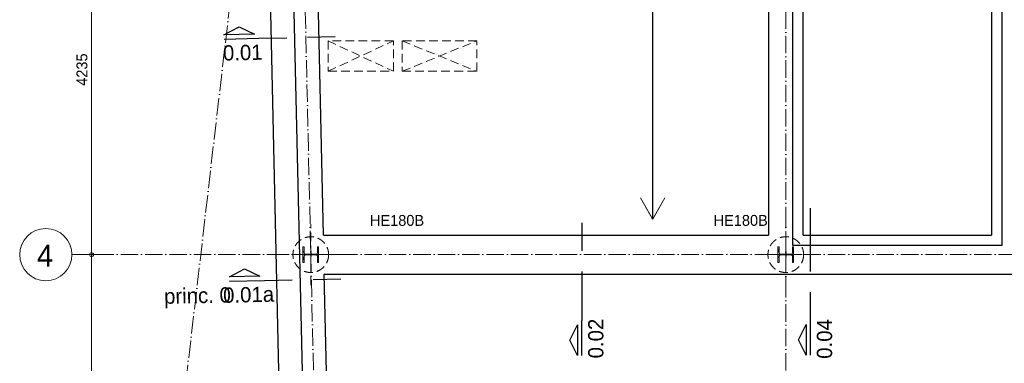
# Model space of a CAD drawing. Header units: millimetres. Extents: x 1146 to 62151, y -2394 to 40413.
# Tile 2 of 16: x 1200 to 12510, y 18098 to 22042. Entities that reach past the tile are written whole.
import ezdxf

# ---------------------------------------------------------------- set-up
doc = ezdxf.new("R2010")
doc.units = ezdxf.units.MM
for name, pattern in [('00_PBT_CEN', [1600, 320, -240, 800, -240]), ('00_PBT_HID2', [150, 100, -50]), ('00_PBT_STRA', [560, 200, -40, 0, -40, 200, -40, 0, -40])]:
    doc.linetypes.add(name, pattern=pattern)
for name, color, linetype, lineweight in [('A-____-____-DIMS', 211, 'Continuous', 13), ('A-____-____-DIMS-50', 211, 'Continuous', 13), ('A-DETL-GENF-HDLN', 90, '00_PBT_HID2', 18), ('A-DETL-GENF-OTLN', 92, 'Continuous', 18), ('A-FLOR-____-OTLN', 192, 'Continuous', 25), ('A-GENM-____-OTLN', 13, 'Continuous', 25), ('G-____-____-SYMB', 111, 'Continuous', 13), ('G-____-____-TEXT', 231, 'Continuous', 13), ('S-BEAM-____-OTLN', 12, 'Continuous', 25), ('S-COLS-____-HDLN', 52, '00_PBT_HID2', 18), ('S-COLS-____-IDEN', 171, 'Continuous', 18), ('S-COLS-____-MCUT', 52, 'Continuous', 18), ('S-FNDN-____-HDLN', 4, '00_PBT_HID2', 18), ('S-FNDN-____-OTLN', 32, 'Continuous', 25), ('S-GRID-____-IDEN', 1, 'Continuous', 18), ('S-GRID-____-OTLN', 1, 'Continuous', 13)]:
    doc.layers.add(name, color=color, linetype=linetype, lineweight=lineweight)
doc.styles.add('PBT-Font', font='PBT-FONT.ttf', dxfattribs={"height": 250})
doc.styles.add('PBT-Font_1', font='PBT-FONT.ttf', dxfattribs={"height": 125})
doc.styles.add('PBT-Font_B', font='txt', dxfattribs={"height": 175})
doc.dimstyles.new('PBT_DIM_2_50mm_nk', dxfattribs={"dimscale": 304.8, "dimtxt": 125.344371, "dimasz": 0.147638, "dimexe": 0.246063, "dimexo": 0.0625, "dimgap": 0.032808, "dimtad": 1, "dimdec": 3, "dimrnd": 0.001, "dimdsep": 46, "dimtxsty": 'PBT-Font_1', "dimblk1": 'DOTBLANK', "dimblk2": 'DOTBLANK', "dimsah": 1, "dimcen": 0.09, "dimdle": 0.164042, "dimazin": 0, "dimtfac": 1, "dimtdec": 4, "dimtix": 1, "dimtmove": 0, "dimatfit": 3, "dimfxl": 0.246063, "dimfxlon": 1, "dimtvp": 1, "dimtolj": 1, "dimtzin": 0, "dimarcsym": 2})

# ---------------------------------------------------------------- blocks, each defined once
blk = doc.blocks.new('00_PBT_GM_FB_overspanningspijl_R24 - Kanaalplaatvloer-1578969-00 bk ruwe vloer')
at = {"layer": 'A-GENM-____-OTLN'}
for points in [[(-139, 1257), (-1, 1496), (-1, 1500), (-141, 1258)], [(1, -1500), (1, 1500), (-1, 1500), (-1, -1500)], [(139, 1257), (141, 1258), (1, 1500), (1, 1496)], [(-1, -1500), (-1, -1496), (-139, -1257), (-141, -1258)], [(1, -1500), (141, -1258), (139, -1257), (1, -1496)]]:
    blk.add_hatch(color=256, dxfattribs=at).paths.add_polyline_path(points)
at = {"layer": 'A-GENM-____-OTLN', "lineweight": 18}
for p, q in [((-1, 1500), (-141, 1258)), ((-139, 1257), (-1, 1496)), ((1, 1500), (-1, 1500)), ((-1, 1500), (-1, -1500)), ((-1, 1496), (-1, 1500)), ((1, -1500), (1, 1500)), ((141, 1258), (1, 1500)), ((1, 1500), (1, 1496)), ((1, 1496), (139, 1257)), ((-141, 1258), (-139, 1257)), ((139, 1257), (141, 1258)), ((-139, -1257), (-141, -1258)), ((-141, -1258), (-1, -1500)), ((-1, -1496), (-139, -1257)), ((139, -1257), (1, -1496)), ((1, -1500), (141, -1258)), ((141, -1258), (139, -1257)), ((-1, -1500), (-1, -1496)), ((-1, -1500), (1, -1500)), ((1, -1496), (1, -1500))]:
    blk.add_line(p, q, dxfattribs=at)
blk = doc.blocks.new('28_PBT_SC_stalen kolom_H-profiel_R24 - HE180B-1678606-00 bk ruwe vloer')
at = {"layer": 'S-COLS-____-HDLN', "linetype": 'Continuous', "lineweight": 13}
h = blk.add_hatch(dxfattribs=at)
h.set_pattern_fill('FP_2', color=256, style=0, pattern_type=2)
h.set_pattern_definition([(315, (-19345, 10000), (76.19995, 76.19995), []), (315, (-19345, 9935.23), (76.19995, 76.19995), []), (315, (-19345, 9931.42), (76.19995, 76.19995), []), (315, (-19345, 9927.61), (76.19995, 76.19995), []), (315, (-19345, 9923.8), (76.19995, 76.19995), []), (315, (-19345, 9919.99), (76.19995, 76.19995), []), (315, (-19345, 9916.18), (76.19995, 76.19995), []), (315, (-19345, 9912.37), (76.19995, 76.19995), [])])
h.paths.add_polyline_path([(-90, -90), (90, -90), (90, -76), (19, -76), (9, -72), (4, -61), (4, 61), (9, 72), (19, 76), (90, 76), (90, 90), (-90, 90), (-90, 76), (-19, 76), (-9, 72), (-4, 61), (-4, -61), (-9, -72), (-19, -76), (-90, -76)])
at = {"layer": 'S-COLS-____-MCUT'}
for p, q in [((90, 90), (-90, 90)), ((-90, 90), (-90, 76)), ((-90, 76), (-19, 76)), ((-4, 61), (-4, -61)), ((4, -61), (4, 61)), ((19, 76), (90, 76)), ((90, 76), (90, 90)), ((-90, -76), (-90, -90)), ((-19, -76), (-90, -76)), ((-90, -90), (90, -90)), ((90, -76), (19, -76)), ((90, -90), (90, -76))]:
    blk.add_line(p, q, dxfattribs=at)
for centre, start, end in [((-19, 61), 0, 90), ((19, 61), 90, 180), ((-19, -61), 270, 0), ((19, -61), 180, 270)]:
    blk.add_arc(centre, 15, start, end, dxfattribs=at)
blk = doc.blocks.new('28_PBT_SC_stalen kolom_H-profiel_R24 - HE180B-V1-00 bk ruwe vloer')
at = {"layer": 'S-COLS-____-HDLN', "linetype": 'Continuous', "lineweight": 13}
h = blk.add_hatch(dxfattribs=at)
h.set_pattern_fill('FP_3', color=256, style=0, pattern_type=2)
h.set_pattern_definition([(315, (-19345, 4543.74), (76.19995, 76.19995), []), (315, (-19345, 4478.97), (76.19995, 76.19995), []), (315, (-19345, 4475.16), (76.19995, 76.19995), []), (315, (-19345, 4471.35), (76.19995, 76.19995), []), (315, (-19345, 4467.54), (76.19995, 76.19995), []), (315, (-19345, 4463.73), (76.19995, 76.19995), []), (315, (-19345, 4459.92), (76.19995, 76.19995), []), (315, (-19345, 4456.11), (76.19995, 76.19995), [])])
h.paths.add_polyline_path([(-90, 76), (-19, 76), (-9, 72), (-4, 61), (-4, -61), (-9, -72), (-19, -76), (-90, -76), (-90, -90), (90, -90), (90, -76), (19, -76), (9, -72), (4, -61), (4, 61), (9, 72), (19, 76), (90, 76), (90, 90), (-90, 90)])
at = {"layer": 'S-COLS-____-MCUT'}
for p, q in [((90, 90), (-90, 90)), ((-90, 90), (-90, 76)), ((-90, 76), (-19, 76)), ((-4, 61), (-4, -61)), ((4, -61), (4, 61)), ((19, 76), (90, 76)), ((90, 76), (90, 90)), ((-90, -76), (-90, -90)), ((-19, -76), (-90, -76)), ((-90, -90), (90, -90)), ((90, -76), (19, -76)), ((90, -90), (90, -76))]:
    blk.add_line(p, q, dxfattribs=at)
for centre, start, end in [((-19, 61), 0, 90), ((19, 61), 90, 180), ((-19, -61), 270, 0), ((19, -61), 180, 270)]:
    blk.add_arc(centre, 15, start, end, dxfattribs=at)
blk = doc.blocks.new('17_PBT_SFO_paal_rond_R24 - Ø410-500 _vHek Combi_-V41-00 bk ruwe vloer')
at = {"layer": 'A-DETL-GENF-HDLN'}
for p, q in [((0, 4), (0, 348)), ((-349, 0), (-90, 0)), ((0, -349), (0, -4)), ((90, 0), (348, 0))]:
    blk.add_line(p, q, dxfattribs=at)
blk.add_circle((0, 0), 205, dxfattribs=at)
at = {"layer": 'S-FNDN-____-HDLN'}
for p, q in [((0, 0), (0, 4)), ((0, 4), (0, -4)), ((-90, 0), (0, 0)), ((-20, 0), (20, 0)), ((0, -4), (0, 0)), ((0, 0), (90, 0))]:
    blk.add_line(p, q, dxfattribs=at)
at = {"layer": 'S-FNDN-____-OTLN'}
for p, q in [((0, 20), (0, 4)), ((0, -4), (0, -20))]:
    blk.add_line(p, q, dxfattribs=at)
blk = doc.blocks.new('00_PBT_DI_sparingszone - Instance-1778333-00 bk ruwe vloer')
at = {"layer": 'A-DETL-GENF-HDLN'}
for p, q in [((430, 175), (-430, 175)), ((-430, 175), (-430, -175)), ((-430, -175), (430, 175)), ((-430, 175), (430, -175)), ((430, -175), (430, 175)), ((-430, -175), (430, -175))]:
    blk.add_line(p, q, dxfattribs=at)
blk = doc.blocks.new('00_PBT_DI_sparingszone - Instance-1778392-00 bk ruwe vloer')
at = {"layer": 'A-DETL-GENF-HDLN'}
for p, q in [((375, 175), (-375, 175)), ((-375, 175), (-375, -175)), ((-375, -175), (375, 175)), ((-375, 175), (375, -175)), ((375, -175), (375, 175)), ((-375, -175), (375, -175))]:
    blk.add_line(p, q, dxfattribs=at)
blk = doc.blocks.new('Grid - Stramienbol-963102-00 bk ruwe vloer')
at = {"layer": 'S-GRID-____-IDEN'}
blk.add_circle((0, 0), 6, dxfattribs=at)
blk = doc.blocks.new('DIMBLOCK4-00 bk ruwe vloer')
at = {"layer": 'A-____-____-DIMS-50'}
for p, q in [((2025, 23580), (1950, 23580)), ((2025, 23580), (2025, 19345)), ((2025, 23580), (2100, 23580)), ((2025, 19345), (1950, 19345)), ((2025, 19345), (2100, 19345))]:
    blk.add_line(p, q, dxfattribs=at)
for centre in [(2025, 23580), (2025, 19345)]:
    blk.add_circle(centre, 22.5, dxfattribs=at)
at = {"layer": 'A-____-____-DIMS-50', "color": 0, "insert": (1852, 21283), "char_height": 125, "width": 431.37, "attachment_point": 1, "rotation": 90, "line_spacing_factor": 1.135194, "style": 'PBT-Font_1'}
blk.add_mtext('4235', dxfattribs=at)
blk = doc.blocks.new('_DotBlank')
at = {"color": 0, "linetype": 'ByBlock', "lineweight": -2}
blk.add_line((-0.5, 0), (-1, 0), dxfattribs=at)
blk.add_circle((0, 0), 0.5, dxfattribs=at)
blk = doc.blocks.new('DIMBLOCK5-00 bk ruwe vloer')
at = {"layer": 'A-____-____-DIMS-50'}
for p, q in [((2025, 19345), (1950, 19345)), ((2025, 19345), (2025, 14615)), ((2025, 19345), (2100, 19345)), ((2025, 14615), (1950, 14615)), ((2025, 14615), (2100, 14615))]:
    blk.add_line(p, q, dxfattribs=at)
for centre in [(2025, 19345), (2025, 14615)]:
    blk.add_circle(centre, 22.5, dxfattribs=at)
at = {"layer": 'A-____-____-DIMS-50', "color": 0, "insert": (1852, 16800), "char_height": 125, "width": 431.37, "attachment_point": 1, "rotation": 90, "line_spacing_factor": 1.135194, "style": 'PBT-Font_1'}
blk.add_mtext('4730', dxfattribs=at)
blk = doc.blocks.new('Detail View - Detail_Drsn peil-1535670-00 bk ruwe vloer')
at = {"layer": 'G-____-____-SYMB', "lineweight": 25}
for p, q in [((-8, 1), (-4.5, 2.75)), ((-4.5, 2.75), (-1, 1)), ((-1, 1), (-8, 1)), ((-8, 0), (0, 0))]:
    blk.add_line(p, q, dxfattribs=at)

msp = doc.modelspace()

# ---------------------------------------------------------------- linework, layer by layer
at = {"layer": 'A-FLOR-____-OTLN'}
for p, q in [((4087.6014, 33705.2917), (4588.8551, 11632.1389)), ((10080, 19450), (10080, 23490)), ((12482, 23490), (12482, 19450)), ((12482, 19450), (10080, 19450))]:
    msp.add_line(p, q, dxfattribs=at)
at = {"layer": 'G-____-____-SYMB', "linetype": '00_PBT_CEN', "lineweight": 25}
for p, q in [((3947.2379, 21828.0141), (4823.9685, 21847.9235)), ((10285.291, 18592.475), (10285.291, 19880.3247)), ((7658.1606, 19710.4025), (7658.1606, 18589.0003)), ((4010.352, 19048.7306), (4887.0825, 19068.64))]:
    msp.add_line(p, q, dxfattribs=at)
at = {"layer": 'S-BEAM-____-OTLN'}
for p, q in [((3818.2018, 33675.7886), (4317.6868, 11680.5222)), ((10200, 19570), (10200, 23543.258)), ((12362, 23540.8714), (12362, 19570)), ((4688.6684, 19570), (4602.7158, 23355)), ((9800, 23355), (9800, 19570)), ((4688.6684, 19570), (9800, 19570)), ((10200, 19570), (12362, 19570)), ((4796.0808, 14840), (4698.8873, 19120)), ((4698.8873, 19120), (20997.0782, 19120))]:
    msp.add_line(p, q, dxfattribs=at)
at = {"layer": 'S-GRID-____-OTLN', "linetype": '00_PBT_STRA', "lineweight": 18}
for p, q in [((5662.2901, 39782.2951), (1822.0009, 6844.9239)), ((4079.6975, 39779.4873), (4820.734, 7147.2862)), ((10000, 39782.2951), (10000, 8279.5333)), ((1799.7366, 19345), (22098.9873, 19345))]:
    msp.add_line(p, q, dxfattribs=at)

# ---------------------------------------------------------------- block references
at = {"layer": 'A-DETL-GENF-OTLN'}
for name, p in [('00_PBT_DI_sparingszone - Instance-1778392-00 bk ruwe vloer', (5117.3017, 21624.3867)), ('00_PBT_DI_sparingszone - Instance-1778333-00 bk ruwe vloer', (6022.3645, 21624.3867))]:
    msp.add_blockref(name, p, dxfattribs=at)
at = {"layer": 'A-GENM-____-OTLN'}
msp.add_blockref('00_PBT_GM_FB_overspanningspijl_R24 - Kanaalplaatvloer-1578969-00 bk ruwe vloer', (8471.2, 21253.4119), dxfattribs=at)
at = {"layer": 'G-____-____-SYMB', "lineweight": 25}
for p, xscale, yscale, zscale, rotation in [((3947.2379, 21828.0141), 49.99999999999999, 49.99999999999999, 49.99999999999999, 1.300891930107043), ((4010.352, 19048.7306), 49.99999999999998, 49.99999999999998, 49.99999999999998, 1.300891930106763), ((7658.1606, 18589.0003), 49.99999999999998, 49.99999999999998, 49.99999999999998, 89.99999999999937), ((10285.291, 18592.475), 49.99999999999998, 49.99999999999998, 49.99999999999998, 90)]:
    msp.add_blockref('Detail View - Detail_Drsn peil-1535670-00 bk ruwe vloer', p, dxfattribs=dict(at, xscale=xscale, yscale=yscale, zscale=zscale, rotation=rotation))
at = {"layer": 'S-COLS-____-HDLN', "rotation": 89.99999999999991}
for name, p in [('28_PBT_SC_stalen kolom_H-profiel_R24 - HE180B-V1-00 bk ruwe vloer', (4543.7392, 19345)), ('28_PBT_SC_stalen kolom_H-profiel_R24 - HE180B-1678606-00 bk ruwe vloer', (10000, 19345))]:
    msp.add_blockref(name, p, dxfattribs=at)
at = {"layer": 'S-FNDN-____-HDLN'}
for p in [(4543.7392, 19345), (10000, 19345)]:
    msp.add_blockref('17_PBT_SFO_paal_rond_R24 - Ø410-500 _vHek Combi_-V41-00 bk ruwe vloer', p, dxfattribs=at)
at = {"layer": 'S-GRID-____-IDEN', "xscale": 49.99999999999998, "yscale": 49.99999999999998, "zscale": 49.99999999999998, "rotation": 269.9999999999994}
msp.add_blockref('Grid - Stramienbol-963102-00 bk ruwe vloer', (1499.7366, 19345), dxfattribs=at)

# ---------------------------------------------------------------- texts
at = {"layer": 'G-____-____-SYMB', "char_height": 175, "attachment_point": 1, "style": 'PBT-Font_B'}
for s, insert, width, rotation in [('0.01', (3532.5415, 21747.2012), 472.995625, 1.30089193), ('0.01a', (3534.4213, 18966.5272), 621.307812, 1.30089193), ('0.02', (7729.5379, 18154.326), 517.088437, 90), ('0.04', (10356.6683, 18149.5508), 537.130625, 90)]:
    msp.add_mtext(s, dxfattribs=dict(at, insert=insert, width=width, rotation=rotation))
at = {"layer": 'G-____-____-TEXT', "color": 5, "lineweight": 18, "insert": (2855.8492, 18954.192), "char_height": 175, "width": 974.050313, "attachment_point": 1, "rotation": 1.30089193, "style": 'PBT-Font_B'}
msp.add_mtext('princ. 0', dxfattribs=at)
at = {"layer": 'S-COLS-____-IDEN', "lineweight": 13, "char_height": 125, "width": 649.366875, "attachment_point": 1, "style": 'PBT-Font_1'}
for insert in [(5223.0215, 19800.4732), (9170.4057, 19800.4732)]:
    msp.add_mtext('HE180B', dxfattribs=dict(at, insert=insert))
at = {"layer": 'S-GRID-____-IDEN', "lineweight": 35, "insert": (1397.4469, 19457.8371), "char_height": 250, "width": 240.50625, "attachment_point": 1, "style": 'PBT-Font'}
msp.add_mtext('4', dxfattribs=at)

# ---------------------------------------------------------------- dimensions: what is measured, and where the dimension line sits
at = {"layer": 'A-____-____-DIMS'}
for base, p1, p2, override, picture, middle in [((2024.6572, 19345), (2099.6572, 23580), (2099.6572, 19345), {"dimpost": '<>', "dimfxl": 4235}, 'DIMBLOCK4-00 bk ruwe vloer', (1952.1572, 21462.5)), ((2024.6572, 14615), (2099.6572, 19345), (2099.6572, 14615), {"dimpost": '<>', "dimfxl": 4730}, 'DIMBLOCK5-00 bk ruwe vloer', (1952.1572, 16980))]:
    dim = msp.add_linear_dim(base=base, p1=p1, p2=p2, angle=90, dimstyle='PBT_DIM_2_50mm_nk', override=override, dxfattribs=at)
    dim.commit()
    dim.dimension.update_dxf_attribs({"geometry": picture, "text_midpoint": middle})

doc.saveas('drawing.dxf')
